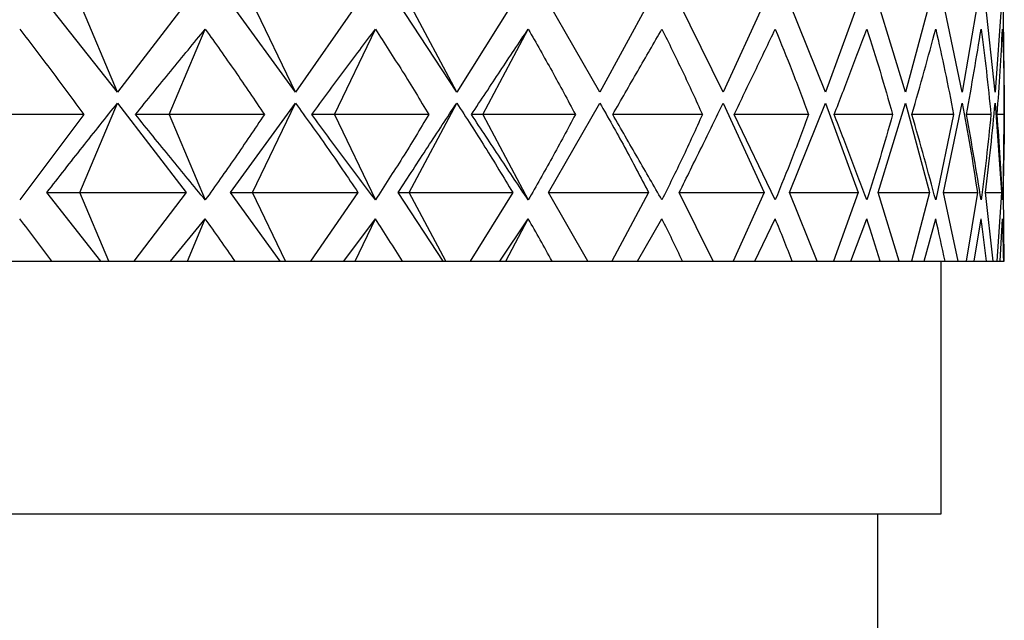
# Model space of a CAD drawing. Header units: millimetres. Extents: x 3674.951 to 3675.188, y 1914.146 to 1915.104.
# Tile 6 of 8: x 3675.01381 to 3675.0216, y 1914.76597 to 1914.77072. Entities that reach past the tile are written whole.
import ezdxf

# ---------------------------------------------------------------- set-up
doc = ezdxf.new("R2010")
doc.units = ezdxf.units.MM
doc.layers.add('SANINDUSA', color=3, linetype='Continuous')

msp = doc.modelspace()

# ---------------------------------------------------------------- linework, layer by layer
at = {"layer": 'SANINDUSA'}
for p, q in [((3675.0145809, 1914.7701471), (3675.0140219, 1914.7708542)), ((3675.0145809, 1914.7701471), (3675.0142814, 1914.7708542)), ((3675.0151237, 1914.7708542), (3675.0145809, 1914.7701471)), ((3675.0159884, 1914.7701471), (3675.0154743, 1914.7708542)), ((3675.0159884, 1914.7701471), (3675.0156487, 1914.7708542)), ((3675.016484, 1914.7708542), (3675.0159884, 1914.7701471)), ((3675.0172655, 1914.7701471), (3675.0168021, 1914.7708542)), ((3675.0172655, 1914.7701471), (3675.0168894, 1914.7708542)), ((3675.0177086, 1914.7708542), (3675.0172655, 1914.7701471)), ((3675.0183985, 1914.7701471), (3675.0179908, 1914.7708542)), ((3675.018784, 1914.7708542), (3675.0183985, 1914.7701471)), ((3675.0193747, 1914.7701471), (3675.0190272, 1914.7708542)), ((3675.0196986, 1914.7708542), (3675.0193747, 1914.7701471)), ((3675.0201836, 1914.7701471), (3675.0199001, 1914.7708542)), ((3675.0204423, 1914.7708542), (3675.0201836, 1914.7701471)), ((3675.0208163, 1914.7701471), (3675.0205999, 1914.7708542)), ((3675.0210069, 1914.7708542), (3675.0208163, 1914.7701471)), ((3675.0212659, 1914.7701471), (3675.0211189, 1914.7708542)), ((3675.0213863, 1914.7708542), (3675.0212659, 1914.7701471)), ((3675.0215273, 1914.7701471), (3675.0214514, 1914.7708542)), ((3675.0215763, 1914.7708542), (3675.0215273, 1914.7701471)), ((3675.0215964, 1914.7703962), (3675.0215939, 1914.7708542)), ((3675.0149893, 1914.7699703), (3675.0152753, 1914.7706458)), ((3675.0162973, 1914.7699703), (3675.0166218, 1914.7706458)), ((3675.0174716, 1914.7699703), (3675.017831, 1914.7706458)), ((3675.0215995, 1914.7698122), (3675.0215995, 1914.7703962)), ((3675.0142814, 1914.7693542), (3675.0145809, 1914.7700613)), ((3675.0145809, 1914.7700613), (3675.0151237, 1914.7693542)), ((3675.0154743, 1914.7693542), (3675.0159884, 1914.7700613)), ((3675.0156487, 1914.7693542), (3675.0159884, 1914.7700613)), ((3675.0168894, 1914.7693542), (3675.0172655, 1914.7700613)), ((3675.0179908, 1914.7693542), (3675.0183985, 1914.7700613)), ((3675.0193747, 1914.7700613), (3675.0196986, 1914.7693542)), ((3675.0199001, 1914.7693542), (3675.0201836, 1914.7700613)), ((3675.0201836, 1914.7700613), (3675.0204423, 1914.7693542)), ((3675.0205999, 1914.7693542), (3675.0208163, 1914.7700613)), ((3675.0208163, 1914.7700613), (3675.0210069, 1914.7693542)), ((3675.0211189, 1914.7693542), (3675.0212659, 1914.7700613)), ((3675.0215273, 1914.7700613), (3675.0215763, 1914.7693542)), ((3675.0143141, 1914.7699703), (3675.0135619, 1914.7699703)), ((3675.0143141, 1914.7699703), (3675.0138065, 1914.7692948)), ((3675.0149893, 1914.7699703), (3675.014723, 1914.7699703)), ((3675.0149893, 1914.7699703), (3675.0152753, 1914.7692948)), ((3675.0157435, 1914.7699703), (3675.0149893, 1914.7699703)), ((3675.0162973, 1914.7699703), (3675.0161184, 1914.7699703)), ((3675.0162973, 1914.7699703), (3675.0166218, 1914.7692948)), ((3675.0170452, 1914.7699703), (3675.0162973, 1914.7699703)), ((3675.0174716, 1914.7699703), (3675.0173821, 1914.7699703)), ((3675.0174716, 1914.7699703), (3675.017831, 1914.7692948)), ((3675.0182052, 1914.7699703), (3675.0174716, 1914.7699703)), ((3675.0192106, 1914.7699703), (3675.0184995, 1914.7699703)), ((3675.0197865, 1914.7692948), (3675.0194608, 1914.7699703)), ((3675.0200504, 1914.7699703), (3675.0194608, 1914.7699703)), ((3675.0207155, 1914.7699703), (3675.020253, 1914.7699703)), ((3675.0211985, 1914.7699703), (3675.0208681, 1914.7699703)), ((3675.0211985, 1914.7699703), (3675.0210565, 1914.7692948)), ((3675.0214942, 1914.7699703), (3675.0212996, 1914.7699703)), ((3675.0215993, 1914.7699703), (3675.0215426, 1914.7699703)), ((3675.0215939, 1914.7693542), (3675.0215964, 1914.7698122)), ((3675.0144498, 1914.7688113), (3675.0140219, 1914.7693542)), ((3675.0140219, 1914.7693542), (3675.0142814, 1914.7693542)), ((3675.0145114, 1914.7688113), (3675.0142814, 1914.7693542)), ((3675.0142814, 1914.7693542), (3675.0151237, 1914.7693542)), ((3675.0151237, 1914.7693542), (3675.0147111, 1914.7688113)), ((3675.0158681, 1914.7688113), (3675.0154743, 1914.7693542)), ((3675.0154743, 1914.7693542), (3675.0156487, 1914.7693542)), ((3675.0159095, 1914.7688113), (3675.0156487, 1914.7693542)), ((3675.0156487, 1914.7693542), (3675.016484, 1914.7693542)), ((3675.016484, 1914.7693542), (3675.0161075, 1914.7688113)), ((3675.0171575, 1914.7688113), (3675.0168021, 1914.7693542)), ((3675.0168021, 1914.7693542), (3675.0168894, 1914.7693542)), ((3675.0171782, 1914.7688113), (3675.0168894, 1914.7693542)), ((3675.0168894, 1914.7693542), (3675.0177086, 1914.7693542)), ((3675.0177086, 1914.7693542), (3675.0173724, 1914.7688113)), ((3675.0179899, 1914.7693542), (3675.018784, 1914.7693542)), ((3675.0183038, 1914.7688113), (3675.0179908, 1914.7693542)), ((3675.018784, 1914.7693542), (3675.0184919, 1914.7688113)), ((3675.0192945, 1914.7688113), (3675.0190272, 1914.7693542)), ((3675.0190275, 1914.7693542), (3675.0196986, 1914.7693542)), ((3675.0196986, 1914.7693542), (3675.0194537, 1914.7688113)), ((3675.0201187, 1914.7688113), (3675.0199001, 1914.7693542)), ((3675.0199003, 1914.7693542), (3675.0204423, 1914.7693542)), ((3675.0204423, 1914.7693542), (3675.0202472, 1914.7688113)), ((3675.0207673, 1914.7688113), (3675.0205999, 1914.7693542)), ((3675.0206, 1914.7693542), (3675.0210069, 1914.7693542)), ((3675.0210069, 1914.7693542), (3675.0208639, 1914.7688113)), ((3675.0212334, 1914.7688113), (3675.0211189, 1914.7693542)), ((3675.021119, 1914.7693542), (3675.0213863, 1914.7693542)), ((3675.0213863, 1914.7693542), (3675.0212968, 1914.7688113)), ((3675.0215118, 1914.7688113), (3675.0214514, 1914.7693542)), ((3675.0214515, 1914.7693542), (3675.0215763, 1914.7693542)), ((3675.0215763, 1914.7693542), (3675.0215414, 1914.7688113)), ((3675.0215994, 1914.7688113), (3675.0215939, 1914.7693542)), ((3675.0149998, 1914.7688113), (3675.0152753, 1914.7691458)), ((3675.0151337, 1914.7688113), (3675.0152753, 1914.7691458)), ((3675.0163711, 1914.7688113), (3675.0166218, 1914.7691458)), ((3675.0164611, 1914.7688113), (3675.0166218, 1914.7691458)), ((3675.017608, 1914.7688113), (3675.017831, 1914.7691458)), ((3675.017653, 1914.7688113), (3675.017831, 1914.7691458)), ((3675.0186969, 1914.7688113), (3675.0188898, 1914.7691458)), ((3675.0196259, 1914.7688113), (3675.0197865, 1914.7691458)), ((3675.0203848, 1914.7688113), (3675.0205114, 1914.7691458)), ((3675.0209652, 1914.7688113), (3675.0210565, 1914.7691458)), ((3675.0213608, 1914.7688113), (3675.0214157, 1914.7691458)), ((3675.0215674, 1914.7688113), (3675.0215853, 1914.7691458)), ((3675.0215995, 1914.7688113), (3675.0215995, 1914.7688933)), ((3675.0136854, 1914.7688113), (3675.0140622, 1914.7688113)), ((3675.0140622, 1914.7688113), (3675.0144498, 1914.7688113)), ((3675.0144498, 1914.7688113), (3675.0145114, 1914.7688113)), ((3675.0145114, 1914.7688113), (3675.0147111, 1914.7688113)), ((3675.0147111, 1914.7688113), (3675.0149998, 1914.7688113)), ((3675.0149998, 1914.7688113), (3675.0151337, 1914.7688113)), ((3675.0151337, 1914.7688113), (3675.0155115, 1914.7688113)), ((3675.0155115, 1914.7688113), (3675.0158681, 1914.7688113)), ((3675.0158681, 1914.7688113), (3675.0159095, 1914.7688113)), ((3675.0159095, 1914.7688113), (3675.0161075, 1914.7688113)), ((3675.0161075, 1914.7688113), (3675.0163711, 1914.7688113)), ((3675.0163711, 1914.7688113), (3675.0164611, 1914.7688113)), ((3675.0164611, 1914.7688113), (3675.0168357, 1914.7688113)), ((3675.0168357, 1914.7688113), (3675.0171575, 1914.7688113)), ((3675.0171575, 1914.7688113), (3675.0171782, 1914.7688113)), ((3675.0171782, 1914.7688113), (3675.0173724, 1914.7688113)), ((3675.0173724, 1914.7688113), (3675.017608, 1914.7688113)), ((3675.017608, 1914.7688113), (3675.017653, 1914.7688113)), ((3675.017653, 1914.7688113), (3675.0180205, 1914.7688113)), ((3675.0180205, 1914.7688113), (3675.0183038, 1914.7688113)), ((3675.0183038, 1914.7688113), (3675.0184919, 1914.7688113)), ((3675.0184919, 1914.7688113), (3675.0186969, 1914.7688113)), ((3675.0186969, 1914.7688113), (3675.0190527, 1914.7688113)), ((3675.0190527, 1914.7688113), (3675.0192945, 1914.7688113)), ((3675.0192945, 1914.7688113), (3675.0194537, 1914.7688113)), ((3675.0194537, 1914.7688113), (3675.0196259, 1914.7688113)), ((3675.0196259, 1914.7688113), (3675.0199211, 1914.7688113)), ((3675.0199211, 1914.7688113), (3675.0201187, 1914.7688113)), ((3675.0201187, 1914.7688113), (3675.0202472, 1914.7688113)), ((3675.0202472, 1914.7688113), (3675.0203848, 1914.7688113)), ((3675.0203848, 1914.7688113), (3675.0206161, 1914.7688113)), ((3675.0206161, 1914.7688113), (3675.0207673, 1914.7688113)), ((3675.0207673, 1914.7688113), (3675.0208639, 1914.7688113)), ((3675.0208639, 1914.7688113), (3675.0209652, 1914.7688113)), ((3675.0209652, 1914.7688113), (3675.0211302, 1914.7688113)), ((3675.0210995, 1914.7668113), (3675.0210995, 1914.7688113)), ((3675.0211302, 1914.7688113), (3675.0212334, 1914.7688113)), ((3675.0212334, 1914.7688113), (3675.0212968, 1914.7688113)), ((3675.0212968, 1914.7688113), (3675.0213608, 1914.7688113)), ((3675.0213608, 1914.7688113), (3675.0214577, 1914.7688113)), ((3675.0214577, 1914.7688113), (3675.0215118, 1914.7688113)), ((3675.0215118, 1914.7688113), (3675.0215414, 1914.7688113)), ((3675.0215414, 1914.7688113), (3675.0215674, 1914.7688113)), ((3675.0215674, 1914.7688113), (3675.021595, 1914.7688113)), ((3675.021595, 1914.7688113), (3675.0215995, 1914.7688113)), ((3674.9870995, 1914.7668113), (3675.0210995, 1914.7668113)), ((3675.0205995, 1914.7565523), (3675.0205995, 1914.7668113))]:
    msp.add_line(p, q, dxfattribs=at)
for major_axis, ratio, start_param, end_param in [((-0.0020354, 0.0302884), 0.573858, 5.560967, 5.578632), ((0.0007001, 0.0303082), 0.576939, 5.612838, 5.630503), ((0.0033896, 0.0302498), 0.567561, 5.663023, 5.680688), ((0.0058744, 0.0301401), 0.546931, 5.705709, 5.723375), ((0.0080644, 0.0300224), 0.517316, 5.737586, 5.755251), ((0.0099394, 0.0299311), 0.481219, 5.757972, 5.775638), ((0.0115213, 0.0298824), 0.440806, 5.767857, 5.785522), ((0.0128474, 0.0298771), 0.397715, 5.768893, 5.786558), ((0.0139549, 0.0299077), 0.353082, 5.762792, 5.780457), ((0.0148752, 0.0299634), 0.307652, 5.751073, 5.768738)]:
    msp.add_ellipse((3675.0040995, 1914.7453126), major_axis=major_axis, ratio=ratio, start_param=start_param, end_param=end_param, dxfattribs=at)
for points, knots in [([(3675.0138065, 1914.7706458), (3675.0138919, 1914.770535), (3675.0140642, 1914.7703115), (3675.0142303, 1914.7700847), (3675.0143141, 1914.7699703)], [0, 0, 0, 0, 0.495854, 1, 1, 1, 1]), ([(3675.014723, 1914.7699703), (3675.014816, 1914.7700853), (3675.0150003, 1914.7703132), (3675.0151843, 1914.7705357), (3675.0152753, 1914.7706458)], [0, 0, 0, 0, 0.50475, 1, 1, 1, 1]), ([(3675.0152753, 1914.7706458), (3675.0153543, 1914.770535), (3675.0155135, 1914.7703115), (3675.0156664, 1914.7700847), (3675.0157435, 1914.7699703)], [0, 0, 0, 0, 0.495854, 1, 1, 1, 1]), ([(3675.0161184, 1914.7699703), (3675.0162034, 1914.7700853), (3675.0163719, 1914.7703132), (3675.016539, 1914.7705357), (3675.0166218, 1914.7706458)], [0, 0, 0, 0, 0.50475, 1, 1, 1, 1]), ([(3675.0166218, 1914.7706458), (3675.0166934, 1914.770535), (3675.0168378, 1914.7703115), (3675.0169757, 1914.7700847), (3675.0170452, 1914.7699703)], [0, 0, 0, 0, 0.495854, 1, 1, 1, 1]), ([(3675.0173821, 1914.7699703), (3675.0174582, 1914.7700853), (3675.017609, 1914.7703132), (3675.0177575, 1914.7705357), (3675.017831, 1914.7706458)], [0, 0, 0, 0, 0.50475, 1, 1, 1, 1]), ([(3675.017831, 1914.7706458), (3675.0178945, 1914.770535), (3675.0180225, 1914.7703115), (3675.0181439, 1914.7700847), (3675.0182052, 1914.7699703)], [0, 0, 0, 0, 0.495854, 1, 1, 1, 1]), ([(3675.0185004, 1914.7699703), (3675.0185667, 1914.7700853), (3675.018698, 1914.7703132), (3675.0188263, 1914.7705357), (3675.0188898, 1914.7706458)], [0, 0, 0, 0, 0.50475, 1, 1, 1, 1]), ([(3675.0188898, 1914.7706458), (3675.0189444, 1914.770535), (3675.0190547, 1914.7703115), (3675.0191583, 1914.7700847), (3675.0192106, 1914.7699703)], [0, 0, 0, 0, 0.495854, 1, 1, 1, 1]), ([(3675.0194608, 1914.7699703), (3675.0195166, 1914.7700853), (3675.0196272, 1914.7703132), (3675.0197337, 1914.7705357), (3675.0197865, 1914.7706458)], [0, 0, 0, 0, 0.50475, 1, 1, 1, 1]), ([(3675.0197865, 1914.7706458), (3675.0198318, 1914.770535), (3675.019923, 1914.7703115), (3675.0200077, 1914.7700847), (3675.0200504, 1914.7699703)], [0, 0, 0, 0, 0.495854, 1, 1, 1, 1]), ([(3675.020253, 1914.7699703), (3675.0202977, 1914.7700853), (3675.0203862, 1914.7703132), (3675.0204699, 1914.7705357), (3675.0205114, 1914.7706458)], [0, 0, 0, 0, 0.50475, 1, 1, 1, 1]), ([(3675.0205114, 1914.7706458), (3675.0205467, 1914.770535), (3675.0206179, 1914.7703115), (3675.0206828, 1914.7700847), (3675.0207155, 1914.7699703)], [0, 0, 0, 0, 0.495854, 1, 1, 1, 1]), ([(3675.0208681, 1914.7699703), (3675.0209012, 1914.7700853), (3675.0209667, 1914.7703132), (3675.0210267, 1914.7705357), (3675.0210565, 1914.7706458)], [0, 0, 0, 0, 0.50475, 1, 1, 1, 1]), ([(3675.0210565, 1914.7706458), (3675.0210815, 1914.770535), (3675.0211319, 1914.7703115), (3675.0211762, 1914.7700847), (3675.0211985, 1914.7699703)], [0, 0, 0, 0, 0.495854, 1, 1, 1, 1]), ([(3675.0212996, 1914.7699703), (3675.0213207, 1914.7700853), (3675.0213625, 1914.7703132), (3675.0213981, 1914.7705357), (3675.0214157, 1914.7706458)], [0, 0, 0, 0, 0.50475, 1, 1, 1, 1]), ([(3675.0214157, 1914.7706458), (3675.0214302, 1914.770535), (3675.0214593, 1914.7703115), (3675.0214825, 1914.7700847), (3675.0214942, 1914.7699703)], [0, 0, 0, 0, 0.495854, 1, 1, 1, 1]), ([(3675.0215426, 1914.7699703), (3675.0215515, 1914.7700853), (3675.0215691, 1914.7703132), (3675.0215799, 1914.7705357), (3675.0215853, 1914.7706458)], [0, 0, 0, 0, 0.50475, 1, 1, 1, 1]), ([(3675.0215853, 1914.7706458), (3675.021589, 1914.770535), (3675.0215964, 1914.7703115), (3675.0215983, 1914.7700847), (3675.0215993, 1914.7699703)], [0, 0, 0, 0, 0.495854, 1, 1, 1, 1]), ([(3675.0140219, 1914.7693542), (3675.0141159, 1914.7694743), (3675.0143023, 1914.7697123), (3675.0144886, 1914.7699457), (3675.0145809, 1914.7700613)], [0, 0, 0, 0, 0.504631, 1, 1, 1, 1]), ([(3675.0159884, 1914.7700613), (3675.0160722, 1914.7699457), (3675.0162415, 1914.7697123), (3675.0164027, 1914.7694743), (3675.016484, 1914.7693542)], [0, 0, 0, 0, 0.495369, 1, 1, 1, 1]), ([(3675.0168021, 1914.7693542), (3675.0168805, 1914.7694743), (3675.0170359, 1914.7697123), (3675.0171895, 1914.7699457), (3675.0172655, 1914.7700613)], [0, 0, 0, 0, 0.504631, 1, 1, 1, 1]), ([(3675.0172655, 1914.7700613), (3675.0173407, 1914.7699457), (3675.0174925, 1914.7697123), (3675.0176361, 1914.7694743), (3675.0177086, 1914.7693542)], [0, 0, 0, 0, 0.495369, 1, 1, 1, 1]), ([(3675.0183985, 1914.7700613), (3675.0184642, 1914.7699457), (3675.0185968, 1914.7697123), (3675.0187213, 1914.7694743), (3675.018784, 1914.7693542)], [0, 0, 0, 0, 0.495369, 1, 1, 1, 1]), ([(3675.0190272, 1914.7693542), (3675.0190865, 1914.7694743), (3675.0192041, 1914.7697123), (3675.0193182, 1914.7699457), (3675.0193747, 1914.7700613)], [0, 0, 0, 0, 0.504631, 1, 1, 1, 1]), ([(3675.0212659, 1914.7700613), (3675.0212876, 1914.7699457), (3675.0213315, 1914.7697123), (3675.0213679, 1914.7694743), (3675.0213863, 1914.7693542)], [0, 0, 0, 0, 0.495369, 1, 1, 1, 1]), ([(3675.0214514, 1914.7693542), (3675.0214658, 1914.7694743), (3675.0214942, 1914.7697123), (3675.0215163, 1914.7699457), (3675.0215273, 1914.7700613)], [0, 0, 0, 0, 0.504631, 1, 1, 1, 1]), ([(3675.0152753, 1914.7692948), (3675.0151843, 1914.769405), (3675.0150003, 1914.7696275), (3675.014816, 1914.7698553), (3675.014723, 1914.7699703)], [0, 0, 0, 0, 0.49525, 1, 1, 1, 1]), ([(3675.0157435, 1914.7699703), (3675.0156664, 1914.769856), (3675.0155135, 1914.7696291), (3675.0153543, 1914.7694056), (3675.0152753, 1914.7692948)], [0, 0, 0, 0, 0.504146, 1, 1, 1, 1]), ([(3675.0166218, 1914.7692948), (3675.016539, 1914.769405), (3675.0163719, 1914.7696275), (3675.0162034, 1914.7698553), (3675.0161184, 1914.7699703)], [0, 0, 0, 0, 0.49525, 1, 1, 1, 1]), ([(3675.0170452, 1914.7699703), (3675.0169757, 1914.769856), (3675.0168378, 1914.7696291), (3675.0166934, 1914.7694056), (3675.0166218, 1914.7692948)], [0, 0, 0, 0, 0.504146, 1, 1, 1, 1]), ([(3675.017831, 1914.7692948), (3675.0177575, 1914.769405), (3675.017609, 1914.7696275), (3675.0174582, 1914.7698553), (3675.0173821, 1914.7699703)], [0, 0, 0, 0, 0.49525, 1, 1, 1, 1]), ([(3675.0182052, 1914.7699703), (3675.0181439, 1914.769856), (3675.0180225, 1914.7696291), (3675.0178945, 1914.7694056), (3675.017831, 1914.7692948)], [0, 0, 0, 0, 0.504146, 1, 1, 1, 1]), ([(3675.0188898, 1914.7692948), (3675.0188263, 1914.769405), (3675.018698, 1914.7696275), (3675.0185667, 1914.7698553), (3675.0185004, 1914.7699703)], [0, 0, 0, 0, 0.49525, 1, 1, 1, 1]), ([(3675.0192106, 1914.7699703), (3675.0191583, 1914.769856), (3675.0190547, 1914.7696291), (3675.0189444, 1914.7694056), (3675.0188898, 1914.7692948)], [0, 0, 0, 0, 0.5041459, 1, 1, 1, 1]), ([(3675.0200504, 1914.7699703), (3675.0200077, 1914.769856), (3675.019923, 1914.7696291), (3675.0198318, 1914.7694056), (3675.0197865, 1914.7692948)], [0, 0, 0, 0, 0.504146, 1, 1, 1, 1]), ([(3675.0205114, 1914.7692948), (3675.0204699, 1914.769405), (3675.0203862, 1914.7696275), (3675.0202977, 1914.7698553), (3675.020253, 1914.7699703)], [0, 0, 0, 0, 0.49525, 1, 1, 1, 1]), ([(3675.0207155, 1914.7699703), (3675.0206828, 1914.769856), (3675.0206179, 1914.7696291), (3675.0205467, 1914.7694056), (3675.0205114, 1914.7692948)], [0, 0, 0, 0, 0.504146, 1, 1, 1, 1]), ([(3675.0210565, 1914.7692948), (3675.0210267, 1914.769405), (3675.0209667, 1914.7696275), (3675.0209012, 1914.7698553), (3675.0208681, 1914.7699703)], [0, 0, 0, 0, 0.49525, 1, 1, 1, 1]), ([(3675.0214157, 1914.7692948), (3675.0213981, 1914.769405), (3675.0213625, 1914.7696275), (3675.0213207, 1914.7698553), (3675.0212996, 1914.7699703)], [0, 0, 0, 0, 0.49525, 1, 1, 1, 1]), ([(3675.0214942, 1914.7699703), (3675.0214825, 1914.769856), (3675.0214593, 1914.7696291), (3675.0214302, 1914.7694056), (3675.0214157, 1914.7692948)], [0, 0, 0, 0, 0.504146, 1, 1, 1, 1]), ([(3675.0215853, 1914.7692948), (3675.0215799, 1914.769405), (3675.0215691, 1914.7696275), (3675.0215515, 1914.7698553), (3675.0215426, 1914.7699703)], [0, 0, 0, 0, 0.49525, 1, 1, 1, 1]), ([(3675.0215993, 1914.7699703), (3675.0215983, 1914.769856), (3675.0215964, 1914.7696291), (3675.021589, 1914.7694056), (3675.0215853, 1914.7692948)], [0, 0, 0, 0, 0.504146, 1, 1, 1, 1])]:
    msp.add_open_spline(points, degree=3, knots=knots, dxfattribs=at)

doc.saveas('drawing.dxf')
